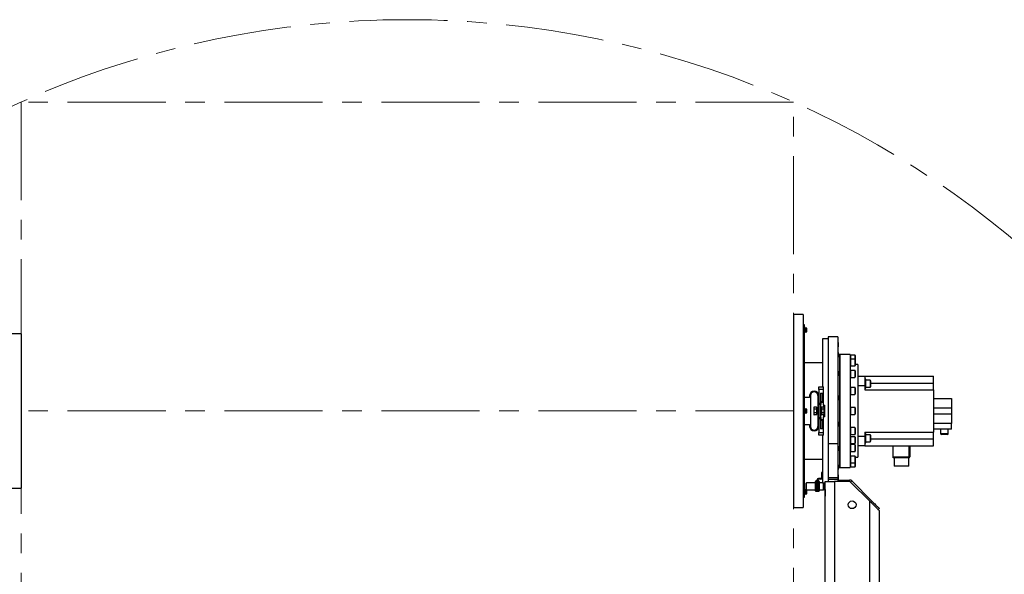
# Model space of a CAD drawing. Header units: millimetres. Extents: x 22 to 589, y 6 to 414.
# Tile 5 of 52: x 94 to 222, y 193 to 265. Entities that reach past the tile are written whole.
import ezdxf

# ---------------------------------------------------------------- set-up
doc = ezdxf.new("R2010")
doc.units = ezdxf.units.MM
doc.linetypes.add('CENTERX2', pattern=[20.32, 12.7, -2.54, 2.54, -2.54])
doc.styles.add('SLDTEXTSTYLE1', font='TXT', dxfattribs={"width": 0.75})
doc.dimstyles.new('SLDDIMSTYLE3', dxfattribs={"dimtxt": 3.5, "dimasz": 5, "dimexe": 0, "dimexo": 0.0625, "dimgap": 0.875, "dimtad": 0, "dimtih": 1, "dimtoh": 1, "dimdec": 0, "dimlfac": 20, "dimrnd": 1e-09, "dimzin": 12, "dimdsep": 46, "dimtxsty": 'SLDTEXTSTYLE1', "dimsah": 1, "dimcen": 0.09, "dimadec": 0, "dimazin": 0, "dimtfac": 1, "dimtdec": 0, "dimtofl": 0, "dimtmove": 0, "dimatfit": 3, "dimfxl": 0, "dimtolj": 1, "dimtzin": 12, "dimarcsym": 0})

# ---------------------------------------------------------------- blocks, each defined once
blk = doc.blocks.new('*D11')
at = {"color": 7, "linetype": 'Continuous', "lineweight": 0}
for p, q in [((250.89, 202.65), (271.11, 214.03)), ((271.11, 214.03), (291.49, 214.03))]:
    blk.add_line(p, q, dxfattribs=at)
blk.add_solid([(250.89, 202.65), (255.56, 204.54), (254.93, 205.67)], dxfattribs=at)
at = {"color": 7, "linetype": 'Continuous', "lineweight": 0, "char_height": 3.5, "attachment_point": 1, "style": 'SLDTEXTSTYLE1'}
for s, insert in [('%%c', (274.28, 218.54)), ('4892', (279.56, 218.54))]:
    blk.add_mtext(s, dxfattribs=dict(at, insert=insert))

msp = doc.modelspace()

# ---------------------------------------------------------------- linework, layer by layer
at = {"color": 7, "linetype": 'CENTERX2', "lineweight": 0}
for p, q in [((94.2942731, 254.2929764), (94.2942731, 174.2929764)), ((194.2942731, 254.2929764), (94.2942731, 254.2929764)), ((194.2942731, 214.2929764), (194.2942731, 254.2929764)), ((194.2942731, 214.2929764), (94.2942731, 214.2929764)), ((194.2942731, 214.2929764), (194.2942731, 174.2929764))]:
    msp.add_line(p, q, dxfattribs=at)
at = {"color": 7, "linetype": 'Continuous', "lineweight": 30}
for p, q in [((194.2942731, 226.7929767), (194.2942731, 214.2929767)), ((195.5442719, 226.7929767), (195.5442719, 201.7929767)), ((195.7442753, 225.4679773), (195.5442719, 225.4679773)), ((195.7442753, 205.4272507), (195.7442753, 225.4679773)), ((195.8242707, 225.0881587), (195.8242707, 224.7881566)), ((195.9992759, 225.0381563), (195.8242707, 225.0381563)), ((195.8242707, 224.7881566), (195.8242707, 224.4881604)), ((195.8242707, 224.5381568), (195.9992759, 224.5381568)), ((195.9992759, 224.5381568), (195.9992759, 225.0381563)), ((196.0242741, 224.5631609), (196.0242741, 225.0131581)), ((94.2942731, 224.292979), (93.0942707, 224.292979)), ((94.2942731, 224.292979), (94.2942731, 204.2929743)), ((198.0442755, 223.6596737), (198.0442755, 217.4429749)), ((198.7942748, 223.6596737), (198.0442755, 223.6596737)), ((200.0442736, 223.9179764), (198.7942748, 223.9179764)), ((198.7942748, 223.9179764), (198.7942748, 210.0703214)), ((200.0442736, 223.9179764), (200.0442736, 210.0703214)), ((200.0942759, 223.1748496), (200.0442736, 223.1748496)), ((200.1442723, 223.1248472), (200.0942759, 223.1748496)), ((200.0942759, 222.6627145), (200.0942759, 223.1748496)), ((200.1442723, 222.698072), (200.1442723, 223.1248472)), ((200.0442736, 222.5748454), (200.0942759, 222.5748454)), ((200.0942759, 221.8683336), (200.0442736, 221.8683336)), ((200.0942759, 222.5748454), (200.0942759, 222.6627145)), ((200.0942759, 222.5748454), (200.1442723, 222.6248477)), ((200.1442723, 221.8183372), (200.0942759, 221.8683336)), ((200.0942759, 221.2911699), (200.0942759, 221.8683336)), ((200.1442723, 222.6248477), (200.1442723, 222.698072)), ((200.0442736, 221.2683354), (200.0942759, 221.2683354)), ((200.0942759, 221.2683354), (200.1442723, 221.3183377)), ((200.0942759, 221.2683354), (200.0942759, 221.2911699)), ((200.1442723, 221.3373635), (200.1442723, 221.8183372)), ((200.1442723, 221.3183377), (200.1442723, 221.3373635)), ((200.2942734, 210.2373157), (200.2942734, 221.592978)), ((200.2942734, 221.592978), (200.2942734, 206.9929753)), ((201.6442709, 221.592978), (201.6442709, 206.9929753)), ((202.2392742, 221.5429757), (201.699274, 221.5429757)), ((201.699274, 221.5429757), (201.699274, 221.0929785)), ((201.699274, 221.5429757), (201.699274, 221.0253571)), ((201.699274, 221.0929785), (201.699274, 221.0253571)), ((202.2392742, 221.0253571), (201.699274, 221.0253571)), ((201.699274, 221.0253571), (201.699274, 220.4031501)), ((201.699274, 221.0253571), (201.699274, 220.1253567)), ((202.2392742, 221.5429757), (202.2392742, 221.0929785)), ((202.2392742, 221.0929785), (202.2392742, 221.0253571)), ((202.2392742, 221.0253571), (202.2392742, 220.4031501)), ((202.2992723, 221.4829777), (202.2992723, 221.0929785)), ((202.2992723, 221.0929785), (202.2992723, 220.965359)), ((202.2992723, 220.965359), (202.2992723, 220.4261098)), ((200.0942759, 219.4542144), (200.0442736, 219.4542144)), ((200.1442723, 219.404218), (200.0942759, 219.4542144)), ((200.0942759, 218.8542161), (200.0942759, 219.4542144)), ((200.1442723, 218.9042185), (200.1442723, 219.404218)), ((201.699274, 220.4031501), (201.699274, 220.1253567)), ((201.699274, 220.1253567), (202.2392742, 220.1253567)), ((202.2392742, 219.5513044), (201.699274, 219.5513044)), ((201.699274, 219.5513044), (201.699274, 218.7831018)), ((201.699274, 219.5513044), (201.699274, 218.6513041)), ((202.2392742, 220.4031501), (202.2392742, 220.1253567)), ((202.2392742, 219.5513044), (202.2392742, 218.7831018)), ((202.2992723, 220.4261098), (202.2992723, 220.1853548)), ((202.2992723, 219.4913004), (202.2992723, 218.8255284)), ((202.6442759, 220.2929769), (202.6442759, 208.2929764)), ((200.0442736, 218.8542161), (200.0942759, 218.8542161)), ((200.0942759, 218.8542161), (200.1442723, 218.9042185)), ((201.699274, 218.7831018), (201.699274, 218.6513041)), ((201.699274, 218.6513041), (202.2392742, 218.6513041)), ((202.2392742, 218.7831018), (202.2392742, 218.6513041)), ((202.2992723, 218.8255284), (202.2992723, 218.7113021)), ((202.6442759, 218.7929783), (203.5442703, 218.7929783)), ((203.5442703, 218.7929783), (203.5442703, 217.5429736)), ((203.5442703, 218.7929783), (212.4442749, 218.7929783)), ((203.6692731, 217.2285114), (203.6692731, 218.4285078)), ((204.2092733, 218.2785128), (203.6692731, 218.2785128)), ((204.2092733, 218.2785128), (204.2092733, 217.4387966)), ((204.2692714, 218.2185088), (204.2692714, 217.4907599)), ((212.4442749, 217.9179762), (212.4442749, 218.7929783)), ((197.5942724, 217.4179767), (198.1942706, 217.4179767)), ((197.5942724, 217.0679782), (197.5942724, 217.4179767)), ((198.1942706, 217.0679782), (197.5942724, 217.0679782)), ((197.5942724, 217.0679782), (197.5942724, 215.3054748)), ((198.0442755, 217.4429749), (198.1942706, 217.4429749)), ((198.0442755, 217.4179767), (198.0442755, 217.4429749)), ((198.1942706, 215.0544796), (198.1942706, 217.4429749)), ((202.2392742, 217.3452232), (201.699274, 217.3452232)), ((201.699274, 217.3452232), (201.699274, 216.4794777)), ((201.699274, 217.3452232), (201.699274, 216.4452229)), ((202.2392742, 217.3452232), (202.2392742, 216.4794777)), ((202.2992723, 217.2852252), (202.2992723, 216.53491)), ((203.5442703, 217.5429736), (202.6442759, 217.5429736)), ((203.5442703, 217.5429736), (203.5442703, 217.042974)), ((203.5442703, 217.042974), (212.4442749, 217.042974)), ((203.6692731, 217.3785124), (204.2092733, 217.3785124)), ((204.2092733, 217.4387966), (204.2092733, 217.3785124)), ((204.2692714, 217.9179762), (212.4442749, 217.9179762)), ((204.2692714, 217.4907599), (204.2692714, 217.4385105)), ((212.4442749, 217.042974), (212.4442749, 217.9179762)), ((212.4442749, 217.042974), (212.4442749, 211.5429793)), ((196.3942759, 216.042975), (195.7442753, 216.042975)), ((196.3942759, 216.2929748), (196.3942759, 216.042975)), ((196.4942746, 216.2929748), (196.4942746, 212.2929786)), ((197.4692755, 216.2929748), (197.4692755, 214.7929762)), ((197.5692742, 215.2929757), (197.5692742, 216.2929748)), ((197.7942757, 216.6054759), (198.1942706, 216.6054759)), ((197.7942757, 216.6054759), (197.7942757, 215.4054735)), ((198.1942706, 216.5054772), (197.7942757, 216.5054772)), ((197.7942757, 215.5054782), (198.1942706, 215.5054782)), ((198.0442755, 215.6100188), (198.0442755, 216.3900171)), ((198.1942706, 216.4500151), (198.1042735, 216.4500151)), ((198.1042735, 215.5500148), (198.1042735, 216.4500151)), ((198.1042735, 215.5500148), (198.1942706, 215.5500148)), ((200.0942759, 216.3000141), (200.0442736, 216.3000141)), ((200.0442736, 215.7000158), (200.0942759, 215.7000158)), ((200.1442723, 216.2500177), (200.0942759, 216.3000141)), ((200.0942759, 215.7000158), (200.0942759, 216.3000141)), ((200.0942759, 215.7000158), (200.1442723, 215.7500182)), ((200.1442723, 215.7500182), (200.1442723, 216.2500177)), ((201.699274, 216.4794777), (201.699274, 216.4452229)), ((201.699274, 216.4452229), (202.2392742, 216.4452229)), ((202.2392742, 216.4794777), (202.2392742, 216.4452229)), ((202.2992723, 216.53491), (202.2992723, 216.5052209)), ((212.4442749, 215.9179781), (214.7442751, 215.9179781)), ((214.7442751, 215.9179781), (214.7442751, 214.6679793)), ((194.2942731, 214.2929767), (194.2942731, 201.7929767)), ((195.8242707, 214.5929788), (195.8242707, 213.9929746)), ((195.9992759, 214.5429764), (195.8242707, 214.5429764)), ((195.9992759, 214.3470858), (195.9992759, 214.5429764)), ((195.9992759, 214.0429769), (195.9992759, 214.3470858)), ((196.0242741, 214.3416737), (196.0242741, 214.5179782)), ((196.0242741, 214.0679751), (196.0242741, 214.3416737)), ((196.9192736, 214.7179757), (196.9192736, 214.6610353)), ((196.9192736, 214.6610353), (196.9192736, 214.2929767)), ((196.9192736, 214.2929767), (196.9192736, 213.924918)), ((197.2813122, 214.7837255), (196.9572298, 214.7837255)), ((197.2813122, 214.5383511), (196.9572298, 214.5383511)), ((197.3192744, 214.7179757), (197.3192744, 214.6610353)), ((197.3192744, 214.6610353), (197.3192744, 214.2929767)), ((197.4692755, 214.5429764), (197.3192744, 214.5429764)), ((197.3192744, 214.2929767), (197.3192744, 213.924918)), ((197.4692755, 214.7929762), (197.4692755, 213.7929771)), ((197.5692742, 215.2929757), (197.8192739, 215.2929757)), ((197.5692742, 215.1429747), (197.5692742, 215.2929757)), ((197.8192739, 215.1429747), (197.5692742, 215.1429747)), ((197.5692742, 215.1429747), (197.5692742, 213.4429787)), ((197.5942724, 215.3054748), (197.8192739, 215.3054748)), ((198.1942706, 215.4054735), (197.7942757, 215.4054735)), ((197.8192739, 215.3054748), (197.8192739, 215.2929757)), ((197.8192739, 215.2929757), (197.8192739, 215.1429747)), ((197.8192739, 213.4429787), (197.8192739, 215.1429747)), ((197.9192726, 213.7929771), (197.9192726, 214.7929762)), ((197.939276, 214.7179757), (197.9192726, 214.7179757)), ((198.2313149, 214.7837255), (197.939276, 214.7837255)), ((197.939276, 214.7837255), (197.939276, 214.6610353)), ((197.939276, 214.6610353), (197.939276, 214.5383511)), ((198.2313149, 214.5383511), (197.939276, 214.5383511)), ((197.939276, 214.5383511), (197.939276, 214.2929767)), ((197.939276, 214.2929767), (197.939276, 214.0476022)), ((198.1942706, 215.0544796), (198.3442716, 215.0544796)), ((198.1942706, 215.0544796), (198.1942706, 214.7837255)), ((198.2692711, 214.7179757), (198.2313149, 214.7837255)), ((198.2692711, 214.7179757), (198.2692711, 214.6610353)), ((198.2692711, 214.6610353), (198.2692711, 214.2929767)), ((198.2692711, 214.2929767), (198.2692711, 213.924918)), ((198.3442716, 213.5314737), (198.3442716, 215.0544796)), ((202.2392742, 214.7429738), (201.699274, 214.7429738)), ((201.699274, 214.7429738), (201.699274, 213.8429735)), ((201.699274, 214.7429738), (201.699274, 213.8429735)), ((202.2392742, 214.7429738), (202.2392742, 213.8429735)), ((202.2992723, 214.6829758), (202.2992723, 213.9029775)), ((214.7442751, 214.6679793), (212.4442749, 214.6679793)), ((214.7442751, 214.6679793), (214.7442751, 213.917974)), ((195.8242707, 214.0429769), (195.9992759, 214.0429769)), ((196.9192736, 213.924918), (196.9192736, 213.8679777)), ((197.2813122, 214.0476022), (196.9572298, 214.0476022)), ((197.2813122, 213.8022278), (196.9572298, 213.8022278)), ((197.3192744, 214.0429769), (197.4692755, 214.0429769)), ((197.3192744, 213.924918), (197.3192744, 213.8679777)), ((197.4692755, 213.7929771), (197.4692755, 212.2929786)), ((197.5692742, 213.4429787), (197.8192739, 213.4429787)), ((197.5692742, 213.2929776), (197.5692742, 213.4429787)), ((197.8192739, 213.2929776), (197.5692742, 213.2929776)), ((197.5692742, 212.2929786), (197.5692742, 213.2929776)), ((197.5942724, 213.2804785), (197.5942724, 211.5179751)), ((197.8192739, 213.2804785), (197.5942724, 213.2804785)), ((197.7942757, 213.1804738), (198.1942706, 213.1804738)), ((197.7942757, 213.1804738), (197.7942757, 211.9804774)), ((198.1942706, 213.0804751), (197.7942757, 213.0804751)), ((197.8192739, 213.4429787), (197.8192739, 213.2929776)), ((197.8192739, 213.2929776), (197.8192739, 213.2804785)), ((197.9192726, 213.8679777), (197.939276, 213.8679777)), ((198.2313149, 214.0476022), (197.939276, 214.0476022)), ((197.939276, 214.0476022), (197.939276, 213.924918)), ((197.939276, 213.924918), (197.939276, 213.8022278)), ((198.2313149, 213.8022278), (197.939276, 213.8022278)), ((198.0442755, 212.1959362), (198.0442755, 212.9759346)), ((198.1942706, 213.0359385), (198.1042735, 213.0359385)), ((198.1042735, 212.1359382), (198.1042735, 213.0359385)), ((198.1942706, 213.8022278), (198.1942706, 213.5314737)), ((198.1942706, 211.1429785), (198.1942706, 213.5314737)), ((198.3442716, 213.5314737), (198.1942706, 213.5314737)), ((198.2313149, 213.8022278), (198.2692711, 213.8679777)), ((198.2692711, 213.924918), (198.2692711, 213.8679777)), ((201.699274, 213.8429735), (202.2392742, 213.8429735)), ((212.4442749, 213.917974), (214.7442751, 213.917974)), ((214.7442751, 213.917974), (214.7442751, 212.6679752)), ((195.7442753, 212.5429783), (196.3942759, 212.5429783)), ((196.3942759, 212.5429783), (196.3942759, 212.2929786)), ((197.7942757, 212.0804761), (198.1942706, 212.0804761)), ((198.1942706, 211.9804774), (197.7942757, 211.9804774)), ((198.1042735, 212.1359382), (198.1942706, 212.1359382)), ((200.0942759, 212.8859375), (200.0442736, 212.8859375)), ((200.0442736, 212.2859333), (200.0942759, 212.2859333)), ((200.1442723, 212.8359352), (200.0942759, 212.8859375)), ((200.0942759, 212.2859333), (200.0942759, 212.8859375)), ((200.0942759, 212.2859333), (200.1442723, 212.3359356)), ((200.1442723, 212.3359356), (200.1442723, 212.8359352)), ((202.2392742, 212.1407304), (201.699274, 212.1407304)), ((201.699274, 212.1407304), (201.699274, 211.2407301)), ((201.699274, 212.1407304), (201.699274, 211.2407301)), ((202.2392742, 212.1407304), (202.2392742, 211.2407301)), ((202.2992723, 212.0807264), (202.2992723, 211.3007281)), ((214.7442751, 212.6679752), (212.4442749, 212.6679752)), ((214.7442751, 211.9179759), (212.4442749, 211.9179759)), ((214.7442751, 211.9179759), (214.7442751, 212.6679752)), ((197.5942724, 211.5179751), (198.1942706, 211.5179751)), ((197.5942724, 211.1679767), (197.5942724, 211.5179751)), ((198.1942706, 211.1679767), (197.5942724, 211.1679767)), ((198.0442755, 211.1429785), (198.0442755, 211.1679767)), ((198.0442755, 211.1429785), (198.0442755, 204.9262796)), ((198.1942706, 211.1429785), (198.0442755, 211.1429785)), ((201.699274, 211.2407301), (202.2392742, 211.2407301)), ((202.2392742, 210.9651003), (201.699274, 210.9651003)), ((201.699274, 210.9651003), (201.699274, 210.0651)), ((201.699274, 210.9651003), (201.699274, 210.7400988)), ((201.699274, 210.7400988), (201.699274, 210.0651)), ((202.2392742, 210.9651003), (202.2392742, 210.7400988)), ((202.2392742, 210.7400988), (202.2392742, 210.0651)), ((202.2992723, 210.9050963), (202.2992723, 210.7100997)), ((202.2992723, 210.7100997), (202.2992723, 210.125098)), ((202.6442759, 211.0429738), (203.5442703, 211.0429738)), ((203.5442703, 211.5429793), (212.4442749, 211.5429793)), ((203.5442703, 211.5429793), (203.5442703, 211.0429738)), ((203.5442703, 211.0429738), (203.5442703, 209.792975)), ((203.6692731, 210.7574437), (203.6692731, 211.3574419)), ((204.2092733, 211.2074409), (203.6692731, 211.2074409)), ((203.6692731, 210.1574455), (203.6692731, 210.7574437)), ((204.2092733, 211.2074409), (204.2092733, 210.3074406)), ((204.2692714, 211.1474429), (204.2692714, 210.3674446)), ((204.2692714, 210.6679771), (212.4442749, 210.6679771)), ((212.4442749, 210.6679771), (212.4442749, 211.5429793)), ((212.4442749, 209.792975), (212.4442749, 210.6679771)), ((213.3442752, 211.3679741), (214.3442743, 211.3679741)), ((214.2442756, 211.2679754), (213.4442739, 211.2679754)), ((198.7942748, 210.0703214), (200.0442736, 210.0703214)), ((198.7942748, 210.0703214), (198.7942748, 205.6679759)), ((200.0442736, 210.0703214), (200.0442736, 205.6679759)), ((200.0942759, 209.7317372), (200.0442736, 209.7317372)), ((200.0442736, 209.1317389), (200.0942759, 209.1317389)), ((200.1442723, 209.6817348), (200.0942759, 209.7317372)), ((200.0942759, 209.1317389), (200.0942759, 209.7317372)), ((200.0942759, 209.1317389), (200.1442723, 209.1817353)), ((200.1442723, 209.1817353), (200.1442723, 209.6817348)), ((200.2942734, 206.9929753), (200.2942734, 210.2373157)), ((201.699274, 210.0651), (202.2392742, 210.0651)), ((202.2392742, 209.9346493), (201.699274, 209.9346493)), ((201.699274, 209.9346493), (201.699274, 209.0346489)), ((201.699274, 209.9346493), (201.699274, 209.0346489)), ((202.2392742, 209.9346493), (202.2392742, 209.0346489)), ((202.2992723, 209.8746512), (202.2992723, 209.0946529)), ((203.5442703, 209.792975), (202.6442759, 209.792975)), ((203.5442703, 209.792975), (212.4442749, 209.792975)), ((203.6692731, 210.3074406), (204.2092733, 210.3074406)), ((207.2192721, 208.3394859), (207.2192721, 209.792975)), ((209.2692726, 208.3394859), (209.2692726, 209.792975)), ((209.3692713, 209.792975), (209.3692713, 208.3429788)), ((201.699274, 209.0346489), (202.2392742, 209.0346489)), ((202.2392742, 208.4605966), (201.699274, 208.4605966)), ((201.699274, 208.4605966), (201.699274, 207.5605963)), ((201.699274, 208.4605966), (201.699274, 207.5605963)), ((202.2392742, 208.4605966), (202.2392742, 207.5605963)), ((202.2992723, 208.4005926), (202.2992723, 207.6205943)), ((207.2192721, 208.3394859), (209.2692726, 208.3394859)), ((207.2192721, 208.2429741), (207.2192721, 208.3394859)), ((207.8630679, 208.2429741), (207.2192721, 208.2429741)), ((208.7254815, 208.2429741), (207.8630679, 208.2429741)), ((209.2692726, 208.2429741), (208.7254815, 208.2429741)), ((209.2692726, 208.3394859), (209.2692726, 208.2429741)), ((200.0942759, 207.3176179), (200.0442736, 207.3176179)), ((200.0442736, 206.7176197), (200.0942759, 206.7176197)), ((200.1442723, 207.2676156), (200.0942759, 207.3176179)), ((200.0942759, 206.7176197), (200.0942759, 207.3176179)), ((200.0942759, 206.7176197), (200.1442723, 206.7676161)), ((200.1442723, 206.7676161), (200.1442723, 207.2676156)), ((201.699274, 207.5605963), (202.2392742, 207.5605963)), ((201.699274, 207.5605963), (201.699274, 207.0429776)), ((201.699274, 207.5605963), (201.699274, 207.0429776)), ((201.699274, 207.0429776), (202.2392742, 207.0429776)), ((202.2392742, 207.5605963), (202.2392742, 207.0429776)), ((202.2992723, 207.6205943), (202.2992723, 207.1029757)), ((209.2467718, 207.1429763), (207.3417716, 207.1429763)), ((195.7442753, 203.117976), (195.7442753, 205.4272507)), ((197.3442726, 205.3429757), (197.3442726, 204.3429766)), ((197.4442713, 205.3429757), (197.4442713, 204.3429766)), ((197.8442721, 205.542979), (197.544276, 205.542979)), ((197.8442721, 205.4429744), (197.544276, 205.4429744)), ((197.9442708, 206.3429747), (197.9442708, 205.6429778)), ((198.0442755, 206.3429747), (197.9442708, 206.3429747)), ((198.7942748, 205.6679759), (200.0442736, 205.6679759)), ((198.7942748, 205.6679759), (198.7942748, 205.4429744)), ((198.7942748, 205.4429744), (200.0442736, 205.4429744)), ((198.7942748, 205.4429744), (198.7942748, 205.1429782)), ((200.0942759, 206.011108), (200.0442736, 206.011108)), ((200.0442736, 205.6679759), (200.0442736, 205.4429744)), ((200.0442736, 205.4429744), (200.0442736, 205.2429769)), ((200.0442736, 205.4111038), (200.0942759, 205.4111038)), ((200.0442736, 205.3429757), (201.5614323, 205.3429757)), ((200.1442723, 205.9611056), (200.0942759, 206.011108)), ((200.0942759, 205.4111038), (200.0942759, 206.011108)), ((200.0942759, 205.4111038), (200.1442723, 205.4611061)), ((200.1442723, 205.4611061), (200.1442723, 205.9611056)), ((201.5614323, 205.1429782), (201.5614323, 205.3429757)), ((93.0942707, 204.2929743), (94.2942731, 204.2929743)), ((195.8242707, 203.4977947), (195.8242707, 204.0977929)), ((195.9992759, 204.0477965), (195.8242707, 204.0477965)), ((195.9442727, 204.1429792), (195.9442727, 204.9429749)), ((195.9942751, 204.0929769), (195.9942751, 204.9929772)), ((195.9992759, 203.547797), (195.9992759, 204.0477965)), ((196.0242741, 203.5727952), (196.0242741, 204.0227924)), ((197.1978657, 205.2357946), (197.1442752, 205.1429782)), ((197.1442752, 205.0625895), (197.1442752, 205.1429782)), ((197.1442752, 204.542974), (197.1442752, 205.0625895)), ((197.1442752, 204.0233586), (197.1442752, 204.542974)), ((197.1442752, 203.9429758), (197.1442752, 204.0233586)), ((197.2906821, 205.2357946), (197.1978657, 205.2357946)), ((197.2906821, 204.8893843), (197.1978657, 204.8893843)), ((197.2906821, 204.1965638), (197.1978657, 204.1965638)), ((197.3442726, 205.1429782), (197.2906821, 205.2357946)), ((197.3442726, 204.3429766), (197.4442713, 204.3429766)), ((197.3442726, 203.8429771), (197.3442726, 204.3429766)), ((197.4978618, 205.2357946), (197.4442713, 205.1429782)), ((197.4442713, 204.3429766), (197.4442713, 203.8429771)), ((197.5906842, 205.2357946), (197.4978618, 205.2357946)), ((197.5906842, 204.8893843), (197.4978618, 204.8893843)), ((197.5906842, 204.1965638), (197.4978618, 204.1965638)), ((197.6442747, 205.1429782), (197.5906842, 205.2357946)), ((197.6442747, 205.1429782), (197.6442747, 205.0625895)), ((197.6442747, 205.0625895), (197.6442747, 204.542974)), ((198.0442755, 204.9929772), (197.6442747, 204.9929772)), ((197.6442747, 204.542974), (197.6442747, 204.0233586)), ((197.6442747, 204.0929769), (198.1942706, 204.0929769)), ((197.6442747, 204.0233586), (197.6442747, 203.9429758)), ((198.0442755, 205.0929759), (198.0442755, 204.9929772)), ((198.394274, 204.9262796), (198.0442755, 204.9262796)), ((198.1942706, 204.0929769), (198.1942706, 204.9262796)), ((198.2442729, 204.1429792), (198.2442729, 204.9262796)), ((198.394274, 186.6733913), (198.394274, 205.1429782)), ((198.394274, 205.1429782), (199.5942705, 205.1429782)), ((198.394274, 204.1429792), (198.394274, 203.4085129)), ((198.7942748, 205.1429782), (198.8005452, 205.1429782)), ((201.5614323, 205.1429782), (199.5942705, 205.1429782)), ((199.5942705, 205.1429782), (199.5942705, 172.6929758)), ((200.0442736, 205.2429769), (200.0442736, 205.1429782)), ((201.7028503, 205.0843988), (201.8442743, 205.2258168)), ((204.1942708, 202.5929783), (201.7028503, 205.0843988)), ((201.8442743, 205.2258168), (204.5080535, 202.5620375)), ((195.5442719, 203.117976), (195.7442753, 203.117976)), ((195.8242707, 203.547797), (195.9992759, 203.547797)), ((197.1442752, 203.9429758), (197.1978657, 203.8501535)), ((197.2906821, 203.8501535), (197.1978657, 203.8501535)), ((197.2906821, 203.8501535), (197.3442726, 203.9429758)), ((197.4442713, 203.8429771), (197.3442726, 203.8429771)), ((197.4442713, 203.9429758), (197.4978618, 203.8501535)), ((197.5906842, 203.8501535), (197.4978618, 203.8501535)), ((197.5906842, 203.8501535), (197.6442747, 203.9429758)), ((198.394274, 203.4085129), (198.394274, 203.267977)), ((204.1942708, 172.1929763), (204.1942708, 202.5929783)), ((204.3666355, 202.4206136), (204.5080535, 202.5620375)), ((205.3919368, 201.6781543), (205.2505188, 201.5367303)), ((205.3942733, 201.3929759), (205.3942733, 164.9429757))]:
    msp.add_line(p, q, dxfattribs=at)
at = {"color": 7, "linetype": 'Continuous', "lineweight": 30, "flags": 128}
for points in [[(198.2313149, 214.5383511), (198.2588522, 214.5984564), (198.2692711, 214.6610353)], [(198.2313149, 214.0476022), (198.2588522, 214.1678188), (198.2692711, 214.2929767)], [(198.2692711, 213.924918), (198.2452564, 214.0212152), (198.2313149, 214.0476022)], [(198.2313149, 213.8022278), (198.2668989, 213.8952647), (198.2692711, 213.924918)], [(197.1978657, 205.2357946), (197.1589796, 205.1509414), (197.1442752, 205.0625895)], [(197.1442752, 204.542974), (197.1477918, 204.4572149), (197.1978657, 204.1965638)], [(197.1978657, 204.1965638), (197.1589796, 204.1117106), (197.1442752, 204.0233586)], [(197.2906821, 204.8893843), (197.3295622, 204.9742434), (197.3442726, 205.0625895)], [(197.2906821, 204.1965638), (197.34075, 204.4572149), (197.3442726, 204.542974)], [(197.2906821, 203.8501535), (197.3295622, 203.9350126), (197.3442726, 204.0233586)], [(197.4978618, 205.2357946), (197.4589817, 205.1509414), (197.4442713, 205.0625895)], [(197.4442713, 204.542974), (197.4477939, 204.4572149), (197.4978618, 204.1965638)], [(197.4978618, 204.1965638), (197.4589817, 204.1117106), (197.4442713, 204.0233586)], [(197.5906842, 204.8893843), (197.6295643, 204.9742434), (197.6442747, 205.0625895)], [(197.5906842, 204.1965638), (197.6407521, 204.4572149), (197.6442747, 204.542974)], [(197.5906842, 203.8501535), (197.6295643, 203.9350126), (197.6442747, 204.0233586)], [(204.1942708, 202.5929783), (204.3197088, 202.4675403), (204.4437699, 202.3434852), (204.5650952, 202.2221539), (204.6823554, 202.1048937), (204.794275, 201.9929741), (204.8996143, 201.8876348), (204.9972288, 201.7900203), (205.0860457, 201.7012034), (205.1650934, 201.6221557), (205.2335017, 201.5537475), (205.2905254, 201.4967237), (205.3355388, 201.4517103), (205.3680532, 201.4192019), (205.3876989, 201.3995502), (205.3942733, 201.3929759)], [(204.5080535, 202.5620375), (204.6145968, 202.4554942), (204.7195844, 202.3505066), (204.8214846, 202.2486065), (204.9188189, 202.1512781), (205.0101571, 202.0599339), (205.0941758, 201.9759152), (205.1696532, 201.9004379), (205.2354746, 201.8346165), (205.2906983, 201.7793987), (205.3345017, 201.7355893), (205.3662531, 201.7038379), (205.3854935, 201.6845975), (205.3919368, 201.6781543)]]:
    msp.add_lwpolyline(points, dxfattribs=at)
at = {"color": 7, "linetype": 'CENTERX2', "lineweight": 0}
msp.add_circle((144.2942731, 142.6679764), 122.3116537, dxfattribs=at)
at = {"color": 7, "linetype": 'Continuous', "lineweight": 30}
msp.add_circle((201.8942731, 202.1429764), 0.5, dxfattribs=at)
for centre, radius, start, end in [((195.9992731, 225.0131585), 0.025, 360, 90), ((195.9992731, 224.5631585), 0.025, 270, 360), ((202.2392731, 221.4829764), 0.06, 0, 90), ((202.2392731, 220.9653572), 0.06, 0, 90), ((202.2392731, 220.1853572), 0.06, 270, 0), ((202.2392731, 219.4913025), 0.06, 0, 90), ((202.2392731, 218.7113025), 0.06, 270, 0), ((204.2092731, 218.2185103), 0.06, 0, 90), ((196.9817731, 216.2929764), 0.5875, 0, 180), ((196.9817731, 216.2929764), 0.4875, 0, 180), ((202.2392731, 217.2852237), 0.06, 0, 90), ((204.2092731, 217.4385103), 0.06, 270, 0), ((198.1042731, 216.3900167), 0.06, 90, 180), ((198.1042731, 215.6100167), 0.06, 180, 270), ((202.2392731, 216.5052237), 0.06, 270, 0), ((195.9992731, 214.5179764), 0.025, 0, 90), ((198.0357987, 214.6560231), 0.2335262, 1.22985194, 33.150779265), ((197.4203446, 214.2872816), 0.8489457, 0.38436256, 17.202076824), ((202.2392731, 214.6829764), 0.06, 360, 90), ((195.9992731, 214.0679764), 0.025, 270, 0), ((198.1042731, 212.9759361), 0.06, 90, 180), ((202.2392731, 213.9029764), 0.06, 270, 0), ((196.9817731, 212.2929764), 0.5875, 180, 0), ((196.9817731, 212.2929764), 0.4875, 180, 360), ((198.1042731, 212.1959361), 0.06, 180, 270), ((202.2392731, 212.0807291), 0.06, 0, 90), ((202.2392731, 211.3007291), 0.06, 270, 0), ((202.2392731, 210.9050988), 0.06, 0, 90), ((204.2092731, 211.1474425), 0.06, 0, 90), ((204.2092731, 210.3674425), 0.06, 270, 360), ((213.4442731, 211.3679764), 0.1, 180, 270), ((214.2442731, 211.3679764), 0.1, 270, 0), ((202.2392731, 210.1250988), 0.06, 270, 0), ((202.2392731, 209.8746503), 0.06, 360, 90), ((202.2392731, 209.0946503), 0.06, 270, 0), ((202.2392731, 208.4005956), 0.06, 0, 90), ((209.294195, 209.0591761), 0.7201216, 268.016672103, 275.984243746), ((209.2692731, 208.3429764), 0.1, 270, 0), ((202.2392731, 207.6205956), 0.06, 270, 0), ((202.2392731, 207.1029764), 0.06, 270, 0), ((197.5442731, 205.3429764), 0.2, 90, 180), ((197.5442731, 205.3429764), 0.1, 90, 180), ((197.8442731, 205.6429764), 0.1, 270, 360), ((197.8442731, 205.6429764), 0.2, 270, 360), ((201.5614304, 204.9429764), 0.4, 45, 90), ((195.9992731, 204.0227943), 0.025, 0, 90), ((197.4741031, 205.0697467), 0.3299056, 181.243120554, 213.141537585), ((198.403233, 204.5255606), 1.2590782, 163.204272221, 179.207554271), ((197.4741031, 204.0305159), 0.3299056, 181.243120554, 213.141537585), ((197.0144814, 205.0554436), 0.3298686, 1.241287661, 33.143370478), ((196.0857784, 204.5256323), 1.2586137, 0.789473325, 16.798700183), ((197.0144814, 204.0162127), 0.3298686, 1.241287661, 33.143370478), ((197.7740992, 205.0697467), 0.3299056, 181.243120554, 213.141537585), ((198.7039753, 204.5254451), 1.2598259, 163.209052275, 179.202774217), ((197.7740992, 204.0305159), 0.3299056, 181.243120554, 213.141537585), ((197.3144835, 205.0554436), 0.3298686, 1.241287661, 33.143370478), ((196.3850332, 204.5255167), 1.2593625, 0.794263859, 16.793909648), ((197.3144835, 204.0162127), 0.3298686, 1.241287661, 33.143370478), ((201.5614304, 204.9429764), 0.2, 45, 90), ((195.9992731, 203.5727943), 0.025, 270, 0)]:
    msp.add_arc(centre, radius, start, end, dxfattribs=at)
for points in [[(195.5442719, 226.7929767), (194.2942731, 226.7929767)], [(195.8242707, 225.0881587), (195.7442753, 225.0881587)], [(195.7442753, 224.4881604), (195.8242707, 224.4881604)], [(200.2942734, 221.592978), (200.1442723, 221.592978)], [(201.6442709, 221.592978), (200.2942734, 221.592978)], [(201.699274, 221.5429757), (201.6442709, 221.5429757)], [(201.699274, 221.0253571), (201.6442709, 221.0253571)], [(198.0442755, 220.5179785), (195.7442753, 220.5179785)], [(201.6442709, 220.1253567), (201.699274, 220.1253567)], [(201.699274, 219.5513044), (201.6442709, 219.5513044)], [(202.6442759, 220.2929769), (202.2992723, 220.2929769)], [(201.6442709, 218.6513041), (201.699274, 218.6513041)], [(203.6692731, 218.4285078), (203.5442703, 218.4285078)], [(201.699274, 217.3452232), (201.6442709, 217.3452232)], [(203.5442703, 217.2285114), (203.6692731, 217.2285114)], [(201.6442709, 216.4452229), (201.699274, 216.4452229)], [(195.8242707, 214.5929788), (195.7442753, 214.5929788)], [(196.9572298, 214.7837255), (196.9192736, 214.7179757)], [(197.3192744, 214.7179757), (197.2813122, 214.7837255)], [(197.5692742, 214.7929762), (197.4692755, 214.7929762)], [(197.9192726, 214.7929762), (197.8192739, 214.7929762)], [(201.699274, 214.7429738), (201.6442709, 214.7429738)], [(195.7442753, 213.9929746), (195.8242707, 213.9929746)], [(196.9192736, 213.8679777), (196.9572298, 213.8022278)], [(197.2813122, 213.8022278), (197.3192744, 213.8679777)], [(197.4692755, 213.7929771), (197.5692742, 213.7929771)], [(197.8192739, 213.7929771), (197.9192726, 213.7929771)], [(201.6442709, 213.8429735), (201.699274, 213.8429735)], [(201.699274, 212.1407304), (201.6442709, 212.1407304)], [(213.3442752, 211.9179759), (213.3442752, 211.3679741)], [(214.3442743, 211.3679741), (214.3442743, 211.9179759)], [(201.6442709, 211.2407301), (201.699274, 211.2407301)], [(201.699274, 210.9651003), (201.6442709, 210.9651003)], [(203.6692731, 211.3574419), (203.5442703, 211.3574419)], [(201.6442709, 210.0651), (201.699274, 210.0651)], [(201.699274, 209.9346493), (201.6442709, 209.9346493)], [(203.5442703, 210.1574455), (203.6692731, 210.1574455)], [(195.7442753, 208.0679749), (198.0442755, 208.0679749)], [(201.6442709, 209.0346489), (201.699274, 209.0346489)], [(201.699274, 208.4605966), (201.6442709, 208.4605966)], [(202.2992723, 208.2929764), (202.6442759, 208.2929764)], [(207.3417716, 208.2429741), (207.3417716, 207.1429763)], [(209.2467718, 207.1429763), (209.2467718, 208.2429741)], [(200.1442723, 206.9929753), (200.2942734, 206.9929753)], [(200.2942734, 206.9929753), (201.6442709, 206.9929753)], [(201.6442709, 207.5605963), (201.699274, 207.5605963)], [(201.6442709, 207.0429776), (201.699274, 207.0429776)], [(195.8242707, 204.0977929), (195.7442753, 204.0977929)], [(195.9942751, 204.9929772), (195.9442727, 204.9429749)], [(195.9442727, 204.1429792), (195.9942751, 204.0929769)], [(197.1442752, 204.9929772), (195.9942751, 204.9929772)], [(195.9942751, 204.0929769), (197.1442752, 204.0929769)], [(198.1942706, 204.0929769), (198.2442729, 204.1429792)], [(198.2442729, 204.1429792), (198.394274, 204.1429792)], [(195.7442753, 203.4977947), (195.8242707, 203.4977947)], [(194.2942731, 201.7929767), (195.5442719, 201.7929767)]]:
    msp.add_open_spline(points, degree=1, dxfattribs=at)
for points, knots in [([(196.9572298, 214.7837255), (196.941951, 214.753247), (196.921672, 214.7127939), (196.919748, 214.6712732), (196.9192736, 214.6610353)], [0, 0, 0, 0, 0.7534270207, 1, 1, 1, 1]), ([(196.9192736, 214.6610353), (196.9238381, 214.6290347), (196.9297636, 214.5874917), (196.9520993, 214.5475302), (196.9572298, 214.5383511)], [0, 0, 0, 0, 0.7703011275, 1, 1, 1, 1]), ([(196.9572298, 214.5383511), (196.9466217, 214.4985009), (196.9252108, 214.4180701), (196.9212646, 214.3349262), (196.9192736, 214.2929767)], [0, 0, 0, 0, 0.4954593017, 1, 1, 1, 1]), ([(196.9192736, 214.2929767), (196.9193196, 214.2871614), (196.9196682, 214.2431172), (196.9279499, 214.1600721), (196.9474104, 214.0853207), (196.9572298, 214.0476022)], [0, 0, 0, 0, 0.0700790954, 0.5307757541, 1, 1, 1, 1]), ([(197.3192744, 214.6610353), (197.3188001, 214.6712732), (197.3168764, 214.7127941), (197.2965937, 214.7532471), (197.2813122, 214.7837255)], [0, 0, 0, 0, 0.2465718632, 1, 1, 1, 1]), ([(197.2813122, 214.5383511), (197.2864426, 214.5475302), (197.3087781, 214.5874919), (197.3147072, 214.6290348), (197.3192744, 214.6610353)], [0, 0, 0, 0, 0.229698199, 1, 1, 1, 1]), ([(197.3192744, 214.2929767), (197.3192284, 214.2987919), (197.3188798, 214.3428361), (197.3105996, 214.425882), (197.2911342, 214.5006328), (197.2813122, 214.5383511)], [0, 0, 0, 0, 0.0700787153, 0.5307728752, 1, 1, 1, 1]), ([(197.2813122, 214.0476022), (197.2919229, 214.0874523), (197.3133386, 214.1678825), (197.3172839, 214.2510271), (197.3192744, 214.2929767)], [0, 0, 0, 0, 0.49546199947, 1, 1, 1, 1]), ([(196.9572298, 214.0476022), (196.9466216, 214.0276781), (196.9252102, 213.9874635), (196.9212645, 213.9458927), (196.9192736, 213.924918)], [0, 0, 0, 0, 0.4954454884, 1, 1, 1, 1]), ([(196.9192736, 213.924918), (196.9193196, 213.9220093), (196.9196681, 213.8999812), (196.9279493, 213.8584661), (196.9474103, 213.8210878), (196.9572298, 213.8022278)], [0, 0, 0, 0, 0.0700871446, 0.5307904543, 1, 1, 1, 1]), ([(197.3192744, 213.924918), (197.3192284, 213.9278245), (197.3188798, 213.9498391), (197.3105996, 213.9913699), (197.2911342, 214.0287438), (197.2813122, 214.0476022)], [0, 0, 0, 0, 0.0700770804, 0.5307722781, 1, 1, 1, 1]), ([(197.2813122, 213.8022278), (197.2919229, 213.822154), (197.3133385, 213.8623713), (197.3172838, 213.9039434), (197.3192744, 213.924918)], [0, 0, 0, 0, 0.4954642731, 1, 1, 1, 1])]:
    msp.add_open_spline(points, degree=3, knots=knots, dxfattribs=at)

# ---------------------------------------------------------------- dimensions: what is measured, and where the dimension line sits
at = {"color": 7, "linetype": 'Continuous', "lineweight": 0}
dim = msp.add_diameter_dim_2p(p1=(37.7001471, 82.6860382), p2=(250.8883992, 202.6499147), dimstyle='SLDDIMSTYLE3', dxfattribs=at)
dim.commit()
dim.dimension.update_dxf_attribs({"geometry": '*D11', "text_midpoint": (282.0921428, 216.8047749), "dimtype": 163})

doc.saveas('drawing.dxf')
